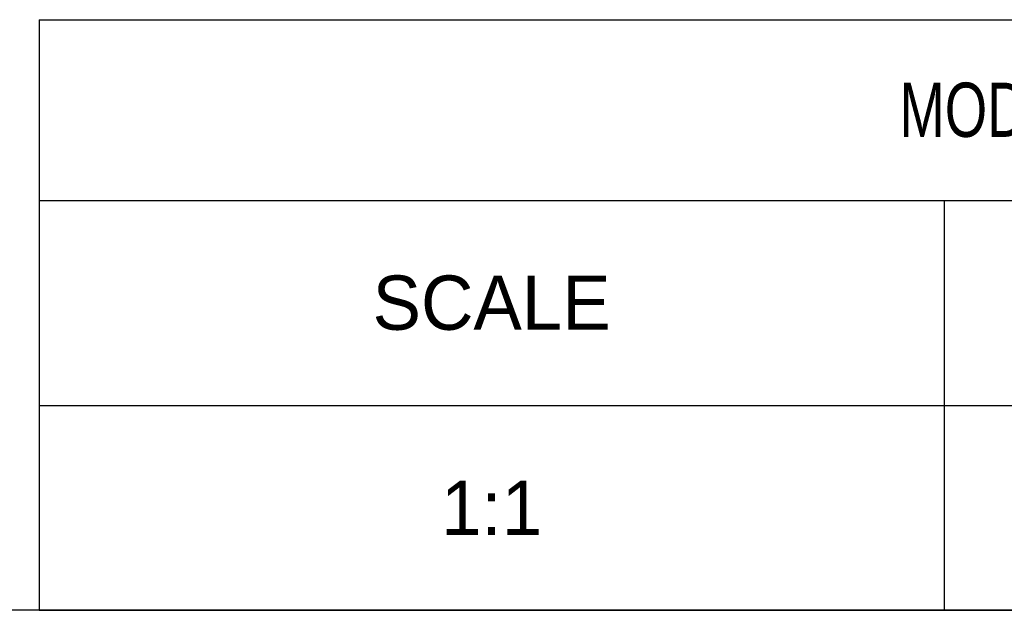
# Model space of a CAD drawing. Header units: millimetres. Extents: x 105 to 699, y 61 to 481.
# Tile 17 of 25: x 492 to 575, y 61 to 110. Entities that reach past the tile are written whole.
import ezdxf

# ---------------------------------------------------------------- set-up
doc = ezdxf.new("R2010")
doc.units = ezdxf.units.MM

# ---------------------------------------------------------------- blocks, each defined once
blk = doc.blocks.new('ELR LOGO V1')
for points in [[(8.926875, 21.680365, 0.006507), (7.112378, 21.652279, 0.018413), (5.848541, 21.569617, 0.025523), (4.862579, 21.417406, 0.031671), (3.9675, 21.17207, 0.028184), (3.255527, 20.88174, 0.034289), (2.62786, 20.528915, 0.034822), (2.062242, 20.09869, 0.030719), (1.536061, 19.576801, 0.029151), (1.085191, 19.007456, 0.033274), (0.725005, 18.413307, 0.033725), (0.450695, 17.783952, 0.031564), (0.256378, 17.10947, 0.038757), (0.129645, 16.209638, 0.00805), (0.055622, 14.613566, 0.007401), (0.023898, 12.559779, 0.004092), (0.042817, 10.051, 0.002171), (0.112557, 6.576187, 0.019191), (0.208826, 5.044951, 0.043871), (0.392396, 4.084491, 0.05356), (0.734559, 3.23658, 0.036003), (1.04216, 2.748711, 0.021473), (1.472552, 2.213708, 0.021433), (1.949649, 1.715002, 0.034456), (2.401079, 1.338, 0.033111), (2.904272, 1.022022, 0.019613), (3.541051, 0.710253, 0.019577), (4.203771, 0.447915, 0.031639), (4.787413, 0.283545, 0.029297), (5.500051, 0.173882, 0.007737), (6.649702, 0.083291, 0.007825), (7.963362, 0.020827, 0.007966), (9.270519, 0), (12.4315, 0), (12.4315, 3.04175), (12.4315, 6.0835), (10.068219, 6.0835, -0.009913), (9.113683, 6.102427, -0.011238), (8.199851, 6.159274, -0.010506), (7.427841, 6.241113, -0.059243), (7.026469, 6.341453, -0.052418), (6.717622, 6.497585, -0.090424), (6.50816, 6.693958, -0.095469), (6.38855, 6.943529, -0.064228), (6.348, 7.257897, -0.065462), (6.384804, 7.537806, -0.060178), (6.492996, 7.807364, -0.062281), (6.657428, 8.034651, -0.082361), (6.859611, 8.190194, -0.088269), (7.187726, 8.297225, -0.011351), (7.925317, 8.383569, -0.012973), (8.81349, 8.443957, -0.010486), (9.769111, 8.464), (12.167, 8.464), (12.167, 10.8445), (12.167, 13.225), (9.805393, 13.225, -0.008375), (8.625183, 13.244769, -0.028773), (7.862345, 13.314401, -0.0454), (7.351266, 13.439088, -0.114336), (7.028143, 13.640643, -0.034996), (6.869086, 13.823673, -0.033525), (6.734595, 14.029647, -0.03537), (6.641267, 14.227523, -0.092765), (6.6125, 14.381243, -0.076595), (6.635206, 14.528596, -0.038306), (6.705736, 14.70398, -0.036887), (6.808429, 14.87818, -0.044777), (6.9299, 15.0236, -0.150969), (7.194481, 15.163274, -0.019349), (7.837252, 15.258681, -0.018472), (8.709523, 15.321349, -0.008695), (9.8394, 15.341), (12.4315, 15.341), (12.4315, 18.515), (12.4315, 21.689)], [(19.044, 21.689), (15.87, 21.689), (15.87, 13.655005, 0.001909), (15.886222, 9.406496, 0.009038), (15.94881, 6.972895, 0.014668), (16.063164, 5.411823, 0.059251), (16.271939, 4.481793, 0.022835), (16.474613, 3.981418, 0.014536), (16.753344, 3.418239, 0.014602), (17.059645, 2.880598, 0.026143), (17.34634, 2.460933, 0.044584), (17.700991, 2.073081, 0.020594), (18.224358, 1.632441, 0.020208), (18.816371, 1.211405, 0.026424), (19.391027, 0.87859, 0.027364), (20.153805, 0.540329, 0.031635), (20.91333, 0.305849, 0.02826), (21.764767, 0.151193, 0.015821), (22.813125, 0.054961), (24.863, -0.067969), (24.863, 3.140016), (24.863, 6.348), (24.0695, 6.348, -0.055778), (23.725111, 6.386539, -0.039427), (23.353146, 6.502292, -0.039751), (23.008516, 6.673023, -0.061571), (22.747, 6.877, -0.136889), (22.439736, 7.422071, -0.043119), (22.293921, 8.355016, -0.015885), (22.229887, 10.080709, -0.001331), (22.218, 14.5475), (22.218, 21.689)], [(31.991481, 21.689), (27.2435, 21.689), (27.2435, 10.8445), (27.2435, 0), (30.4175, 0), (33.5915, 0), (33.5915, 7.935), (33.5915, 15.87), (34.722897, 15.87, -0.032451), (35.200254, 15.838986, -0.027243), (35.698878, 15.746072, -0.028122), (36.146073, 15.610219, -0.065055), (36.456615, 15.448118, -0.055018), (36.750038, 15.190279, -0.095422), (36.918959, 14.914555, -0.080536), (36.989732, 14.563021, -0.030289), (36.978343, 14.059493, -0.034698), (36.892542, 13.501384, -0.126854), (36.730373, 13.185482, -0.1071), (36.419565, 12.958496, -0.021144), (35.773625, 12.704156), (34.6495, 12.315561), (34.6495, 9.596508), (34.6495, 6.877455), (36.170375, 3.443298), (37.69125, 0.00914), (41.063625, 0.00457, 0.005515), (42.355474, 0.017069, 0.009254), (43.439971, 0.059615, 0.00342), (44.349821, 0.118436, 0.420347), (44.417639, 0.198375, 0.073464), (44.381497, 0.346734, 0.000489), (43.878787, 1.581627, 0.001926), (43.296574, 2.992266, 0.001228), (42.609034, 4.62875), (40.818789, 8.86075), (41.927856, 10.103145, 0.025986), (42.395292, 10.684983, 0.022898), (42.821351, 11.336641, 0.02376), (43.163983, 11.98564, 0.041334), (43.37587, 12.556141, 0.031738), (43.503411, 13.155889, 0.01938), (43.580971, 13.875762, 0.018715), (43.604742, 14.638751, 0.02104), (43.569259, 15.371983, 0.023729), (43.458384, 16.171022, 0.030755), (43.277692, 16.888176, 0.031881), (43.016868, 17.556569, 0.028963), (42.665767, 18.208987, 0.034213), (42.285611, 18.741477, 0.020182), (41.764946, 19.324725, 0.020135), (41.195197, 19.867772, 0.032296), (40.663472, 20.277534, 0.027631), (40.089574, 20.619019, 0.017801), (39.391067, 20.95292, 0.017896), (38.682289, 21.231524, 0.031879), (38.079285, 21.401659, 0.035313), (37.288633, 21.513616, 0.005726), (35.738316, 21.604594, 0.006292), (33.907519, 21.667927, 0.005499)], [(46.076679, 21.935599, 0.041119), (45.864039, 21.909545, 0.018857), (45.592609, 21.842599, 0.018528), (45.310578, 21.750207, 0.024332), (45.0613, 21.644143, 0.058332), (44.823466, 21.492548, 0.033881), (44.575743, 21.260966, 0.033438), (44.355847, 20.991516, 0.04756), (44.201675, 20.723849, 0.026387), (44.088822, 20.436951, 0.019504), (43.993561, 20.109374, 0.019823), (43.927782, 19.791985, 0.041202), (43.907, 19.540208, 0.100152), (43.959443, 19.281016, 0.033483), (44.134114, 18.933908, 0.031762), (44.384272, 18.565621, 0.031319), (44.680154, 18.230154, 0.035554), (45.043412, 17.915184, 0.040139), (45.433801, 17.668792, 0.044035), (45.816435, 17.509376, 0.076836), (46.15525, 17.457, 0.076836), (46.494065, 17.509376, 0.044035), (46.876699, 17.668792, 0.040139), (47.267088, 17.915184, 0.035554), (47.630346, 18.230154, 0.031319), (47.926228, 18.565621, 0.031762), (48.176386, 18.933908, 0.033483), (48.351057, 19.281016, 0.100152), (48.4035, 19.540208, 0.041099), (48.382781, 19.79184, 0.019834), (48.317235, 20.108725, 0.019518), (48.222301, 20.435588, 0.026464), (48.109833, 20.721638, 0.054415), (47.950382, 20.989918, 0.035121), (47.713101, 21.263101, 0.035121), (47.439918, 21.500382, 0.054415), (47.171638, 21.659833, 0.024756), (46.891839, 21.770948, 0.020454), (46.584126, 21.861977, 0.020933), (46.294489, 21.922156, 0.050724)], [(46.109292, 21.4245, -0.047039), (46.450223, 21.392355, -0.0353), (46.814829, 21.295913, -0.036108), (47.147876, 21.154575, -0.065602), (47.390798, 20.986756, -0.073827), (47.576152, 20.761187, -0.041852), (47.732413, 20.443244, -0.04072), (47.838862, 20.088791, -0.052637), (47.8745, 19.751208, -0.047039), (47.842355, 19.410277, -0.0353), (47.745913, 19.045671, -0.036108), (47.604575, 18.712624, -0.065602), (47.436756, 18.469702, -0.073827), (47.211187, 18.284348, -0.041852), (46.893244, 18.128087, -0.04072), (46.538791, 18.021638, -0.052637), (46.201208, 17.986, -0.047039), (45.860277, 18.018145, -0.0353), (45.495671, 18.114587, -0.036108), (45.162624, 18.255925, -0.065602), (44.919702, 18.423744, -0.073827), (44.734348, 18.649313, -0.041852), (44.578087, 18.967256, -0.04072), (44.471638, 19.321709, -0.052637), (44.436, 19.659292, -0.047039), (44.468145, 20.000223, -0.0353), (44.564587, 20.364829, -0.036108), (44.705925, 20.697876, -0.065602), (44.873744, 20.940798, -0.073827), (45.099313, 21.126152, -0.041852), (45.417256, 21.282413, -0.04072), (45.771709, 21.388862, -0.052637)], [(46.031301, 20.8955, 0.035195), (45.548202, 20.861452, 0.212426), (45.34017, 20.731214, 0.136917), (45.247639, 20.452623, 0.012133), (45.2295, 19.70525, 0.020945), (45.248619, 19.249052, 0.033738), (45.307197, 18.864636, 0.036969), (45.391239, 18.585629, 0.31052), (45.494, 18.515, 0.207861), (45.595812, 18.559237, 0.080302), (45.683388, 18.689818, 0.061568), (45.744518, 18.882294, 0.042464), (45.7673, 19.110125), (45.776099, 19.70525), (46.302913, 19.072655, 0.028262), (46.517412, 18.842832, 0.046066), (46.726126, 18.677035, 0.060083), (46.900602, 18.590762, 0.288797), (47.003855, 18.614189, 0.171535), (47.046809, 18.70411, 0.094), (47.036741, 18.827259, 0.074461), (46.975708, 18.964786, 0.054823), (46.871285, 19.095015, -0.062203), (46.745044, 19.257288, -0.127685), (46.700397, 19.410869, -0.124081), (46.735592, 19.569759, -0.057022), (46.852385, 19.748488, 0.073361), (46.951077, 19.910818, 0.055544), (47.010539, 20.110933, 0.056135), (47.024074, 20.316634, 0.080161), (46.986642, 20.495382, 0.134403), (46.868887, 20.655667, 0.068445), (46.651991, 20.783714, 0.057143), (46.36332, 20.867494, 0.042101)], [(46.072594, 20.570385, -0.068635), (46.200518, 20.507196, -0.04742), (46.325177, 20.404177, -0.04742), (46.428196, 20.279518, -0.068635), (46.491385, 20.151594, -0.134046), (46.497994, 20.032103, -0.144529), (46.442308, 19.929765, -0.119977), (46.329454, 19.861102, -0.077096), (46.177292, 19.8375, -0.099038), (46.017465, 19.869472, -0.097945), (45.88152, 19.96052, -0.097945), (45.790472, 20.096465, -0.099038), (45.7585, 20.256292, -0.077096), (45.782102, 20.408454, -0.119977), (45.850765, 20.521308, -0.144529), (45.953103, 20.576994, -0.134046)]]:
    blk.add_lwpolyline(points, format="xyb", close=True)
blk = doc.blocks.new('*T18')
at = {"color": 0, "linetype": 'Continuous', "lineweight": -2}
for p, q in [((0, 0), (38.1, 0)), ((0, 0), (0, -15.24)), ((38.1, 0), (76.2, 0)), ((76.2, 0), (114.3, 0)), ((114.3, 0), (152.4, 0)), ((152.4, 0), (204.748, 0)), ((204.748, 0), (204.748, -15.24)), ((0, -15.24), (38.1, -15.24)), ((0, -15.24), (0, -32.497)), ((38.1, -15.24), (76.2, -15.24)), ((76.2, -15.24), (114.3, -15.24)), ((76.2, -15.24), (76.2, -32.497)), ((114.3, -15.24), (152.4, -15.24)), ((152.4, -15.24), (204.748, -15.24)), ((152.4, -15.24), (152.4, -32.497)), ((204.748, -15.24), (204.748, -32.497)), ((0, -32.497), (38.1, -32.497)), ((0, -32.497), (0, -49.754)), ((38.1, -32.497), (76.2, -32.497)), ((76.2, -32.497), (114.3, -32.497)), ((76.2, -32.497), (76.2, -49.754)), ((114.3, -32.497), (152.4, -32.497)), ((152.4, -32.497), (152.4, -49.754)), ((204.748, -32.497), (204.748, -49.754)), ((0, -49.754), (38.1, -49.754)), ((38.1, -49.754), (76.2, -49.754)), ((76.2, -49.754), (114.3, -49.754)), ((114.3, -49.754), (152.4, -49.754)), ((152.4, -49.754), (204.748, -49.754))]:
    blk.add_line(p, q, dxfattribs=at)
at = {"color": 0, "linetype": 'Continuous'}
blk.add_blockref('ELR LOGO V1', (154.361, -43.431, 0), dxfattribs=at)
at = {"color": 0, "linetype": 'Continuous', "char_height": 4.572, "attachment_point": 5}
for s, insert, width in [('{\\W0.75;\\C5;MODI-\\Ftxt|c134;FP-\\Ftxt|c0;2SPM RECESSED}', (102.374, -7.62), 200.77963), ('SCALE', (38.1, -23.868), 72.23125), ('UNIT', (114.3, -23.868), 72.23125), ('1:1', (38.1, -41.125), 72.23125), ('mm', (114.3, -41.125), 72.23125)]:
    blk.add_mtext(s, dxfattribs=dict(at, insert=insert, width=width))

msp = doc.modelspace()

# ---------------------------------------------------------------- linework, layer by layer
msp.add_line((698.746, 60.677), (104.746, 60.677))

# ---------------------------------------------------------------- block references
msp.add_blockref('*T18', (493.998, 110.431))

doc.saveas('drawing.dxf')
